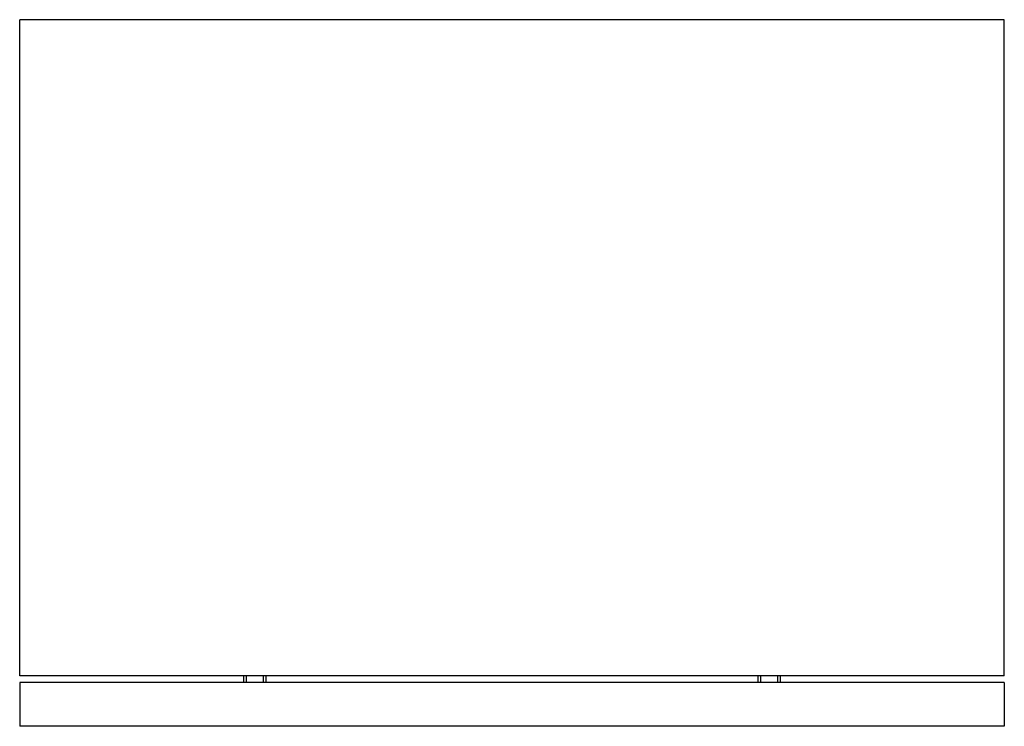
# Model space of a CAD drawing. Header units: metres. Extents: x 1520.753 to 1521.203, y 719.382 to 719.705.
import ezdxf

# ---------------------------------------------------------------- set-up
doc = ezdxf.new("R2010")
doc.units = ezdxf.units.M
doc.layers.add('SANINDUSA', color=3, linetype='Continuous')

msp = doc.modelspace()

# ---------------------------------------------------------------- linework, layer by layer
at = {"layer": 'SANINDUSA'}
for p, q in [((1520.75284, 719.40485), (1520.75284, 719.70485)), ((1521.20284, 719.70485), (1520.75284, 719.70485)), ((1521.20284, 719.40485), (1521.20284, 719.70485)), ((1521.20284, 719.40485), (1520.75284, 719.40485)), ((1521.20284, 719.40185), (1520.75284, 719.40185)), ((1520.75284, 719.40185), (1520.75284, 719.38185)), ((1520.85534, 719.40185), (1520.85534, 719.40485)), ((1520.85634, 719.40485), (1520.85634, 719.40185)), ((1520.86434, 719.40185), (1520.86434, 719.40485)), ((1520.86534, 719.40485), (1520.86534, 719.40185)), ((1521.09034, 719.40185), (1521.09034, 719.40485)), ((1521.09134, 719.40485), (1521.09134, 719.40185)), ((1521.09934, 719.40185), (1521.09934, 719.40485)), ((1521.10034, 719.40485), (1521.10034, 719.40185)), ((1521.20284, 719.40185), (1521.20284, 719.38185)), ((1521.20284, 719.38185), (1520.75284, 719.38185))]:
    msp.add_line(p, q, dxfattribs=at)

doc.saveas('drawing.dxf')
